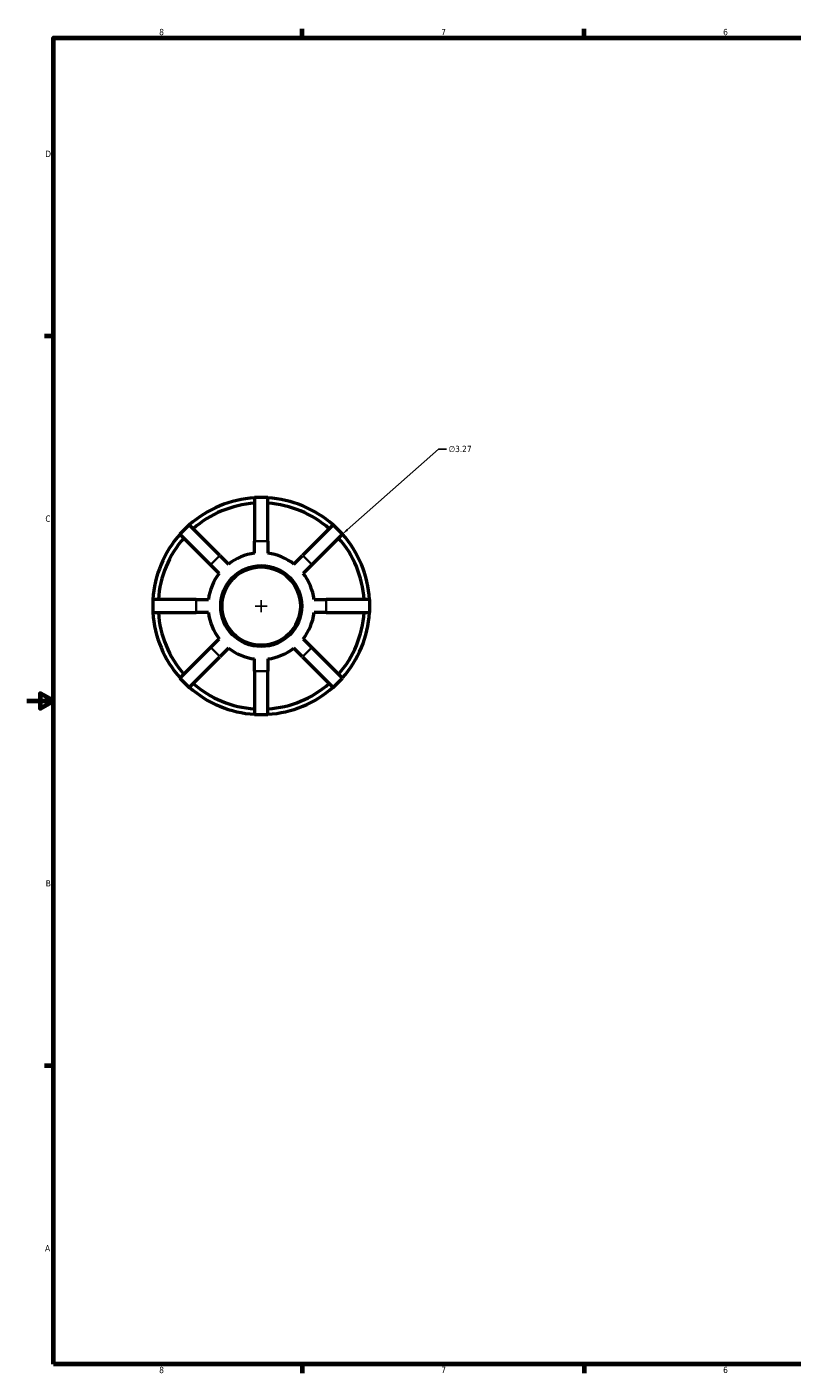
# Model space of a CAD drawing. Header units: inches. Extents: x 0.1 to 44.3, y -12 to 28.3.
# Tile 2 of 7: x 0.1 to 11.6, y 0.9 to 21.2. Entities that reach past the tile are written whole.
import ezdxf

# ---------------------------------------------------------------- set-up
doc = ezdxf.new("R2010")
doc.units = ezdxf.units.IN
doc.header["$MEASUREMENT"] = 0
for name, color, linetype, lineweight in [('Border (ANSI)', 7, 'Continuous', 70), ('Dimension (ANSI)', 7, 'Continuous', 25), ('Visible (ANSI)', 7, 'Continuous', 50), ('Visible Narrow (ANSI)', 7, 'Continuous', 35)]:
    doc.layers.add(name, color=color, linetype=linetype, lineweight=lineweight)
doc.styles.add('Note Text (ANSI)', font='tahoma.ttf')
doc.dimstyles.new('Default (ANSI)', dxfattribs={"dimtxt": 0.094488, "dimasz": 0.098425, "dimexe": 0.125, "dimexo": 0.0625, "dimgap": 0.031496, "dimtad": 0, "dimtih": 1, "dimtoh": 1, "dimrnd": 1e-08, "dimzin": 4, "dimdsep": 46, "dimtxsty": 'Note Text (ANSI)', "dimcen": 0.09, "dimdle": 0.393701, "dimclrd": 256, "dimclre": 256, "dimclrt": 5, "dimadec": 0, "dimazin": 1, "dimtfac": 1, "dimtofl": 0, "dimtmove": 0, "dimatfit": 3, "dimfxl": 1, "dimtolj": 1, "dimtzin": 4, "dimlwd": -1, "dimlwe": -1, "dimarcsym": 0})

# ---------------------------------------------------------------- blocks, each defined once
blk = doc.blocks.new('Borders Default Border')
at = {"layer": 'Border (ANSI)'}
for p, q in [((4.25, 21), (4.25, 21.134)), ((8.5, 21), (8.5, 21.134)), ((0.5, 16.5), (0.366, 16.5)), ((0.5, 5.5), (0.366, 5.5)), ((4.25, 1), (4.25, 0.866)), ((8.5, 1), (8.5, 0.866))]:
    blk.add_line(p, q, dxfattribs=at)
at = {"layer": 'Border (ANSI)', "flags": 128}
for points in [[(0.5, 1), (0.5, 21), (33.5, 21), (33.5, 1), (0.5, 1)], [(0.1, 11), (0.5, 11), (0.3, 11.115), (0.3, 10.885), (0.5, 11)]]:
    blk.add_lwpolyline(points, dxfattribs=at)
at = {"layer": 'Border (ANSI)', "color": 5, "true_color": 0x0000ff, "char_height": 0.0945, "attachment_point": 7, "style": 'Note Text (ANSI)'}
for s, insert in [('8', (2.094, 21.038)), ('7', (6.346, 21.04)), ('6', (10.595, 21.038)), ('D', (0.378, 19.203)), ('C', (0.378, 13.701)), ('B', (0.384, 8.203)), ('A', (0.373, 2.703)), ('8', (2.094, 0.863)), ('7', (6.346, 0.866)), ('6', (10.595, 0.864))]:
    blk.add_mtext(s, dxfattribs=dict(at, insert=insert))
blk = doc.blocks.new('*D9')
at = {"layer": 'Defpoints', "color": 0, "transparency": 16777216}
for p in [(4.855, 13.515), (2.408, 11.347)]:
    blk.add_point(p, dxfattribs=at)
at = {"layer": 'Dimension (ANSI)', "transparency": 16777216}
for p, q in [((6.302, 14.797), (4.929, 13.581)), ((6.427, 14.797), (6.302, 14.797)), ((3.542, 12.431), (3.722, 12.431)), ((3.632, 12.341), (3.632, 12.521))]:
    blk.add_line(p, q, dxfattribs=at)
blk.add_arc((3.632, 12.431), 1.635, 37.1674, 46.2882, dxfattribs=at)
blk.add_solid([(4.918, 13.593), (4.94, 13.568), (4.855, 13.515)], dxfattribs=at)
at = {"layer": 'Dimension (ANSI)', "color": 5, "transparency": 16777216, "insert": (6.458, 14.848), "char_height": 0.0945, "attachment_point": 1, "style": 'Note Text (ANSI)'}
blk.add_mtext('\\A1;∅3.27', dxfattribs=at)

msp = doc.modelspace()

# ---------------------------------------------------------------- linework, layer by layer
at = {"layer": 'Visible (ANSI)'}
for p, q in [((3.5326, 14.066), (3.5326, 13.412)), ((3.731, 14.066), (3.5326, 14.066)), ((3.731, 13.412), (3.731, 14.066)), ((2.5459, 13.6572), (2.4056, 13.5169)), ((3.0083, 13.1948), (2.5459, 13.6572)), ((4.7178, 13.6572), (4.2554, 13.1948)), ((4.8581, 13.5169), (4.7178, 13.6572)), ((2.4056, 13.5169), (2.868, 13.0545)), ((3.5326, 13.2275), (3.5326, 13.412)), ((3.731, 13.412), (3.731, 13.2275)), ((4.3956, 13.0545), (4.8581, 13.5169)), ((3.0083, 13.1948), (3.1387, 13.0644)), ((4.1249, 13.0644), (4.2554, 13.1948)), ((2.9985, 12.9241), (2.868, 13.0545)), ((4.3956, 13.0545), (4.2652, 12.9241)), ((1.9968, 12.5302), (1.9968, 12.3318)), ((2.6508, 12.5302), (1.9968, 12.5302)), ((2.6508, 12.5302), (2.8353, 12.5302)), ((4.4284, 12.5302), (4.6128, 12.5302)), ((5.2668, 12.5302), (4.6128, 12.5302)), ((5.2668, 12.3318), (5.2668, 12.5302)), ((1.9968, 12.3318), (2.6508, 12.3318)), ((2.8353, 12.3318), (2.6508, 12.3318)), ((4.6128, 12.3318), (4.4284, 12.3318)), ((4.6128, 12.3318), (5.2668, 12.3318)), ((2.868, 11.8074), (2.4056, 11.345)), ((2.868, 11.8074), (2.9985, 11.9379)), ((3.1387, 11.7976), (3.0083, 11.6672)), ((4.2554, 11.6672), (4.1249, 11.7976)), ((4.2652, 11.9379), (4.3956, 11.8074)), ((4.8581, 11.345), (4.3956, 11.8074)), ((2.5459, 11.2047), (3.0083, 11.6672)), ((3.5326, 11.45), (3.5326, 11.6344)), ((3.731, 11.6344), (3.731, 11.45)), ((4.2554, 11.6672), (4.7178, 11.2047)), ((3.5326, 11.45), (3.5326, 10.796)), ((3.731, 10.796), (3.731, 11.45)), ((2.4056, 11.345), (2.5459, 11.2047)), ((4.7178, 11.2047), (4.8581, 11.345)), ((3.5326, 10.796), (3.731, 10.796))]:
    msp.add_line(p, q, dxfattribs=at)
for radius in [0.61, 0.59]:
    msp.add_circle((3.6318, 12.431), radius, dxfattribs=at)
for radius, start, end in [(1.635, 93.47843, 131.52157), (1.635, 48.47843, 86.52157), (1.5532, 93.66175, 131.33825), (1.5533, 48.66175, 86.33825), (1.635, 138.47843, 176.52157), (1.5532, 138.66175, 176.33825), (1.5532, 3.66175, 41.33825), (1.635, 3.47843, 41.52157), (0.8027, 97.09905, 127.90095), (0.8027, 52.09905, 82.90095), (0.8027, 142.09905, 172.90095), (0.8027, 7.09905, 37.90095), (1.635, 183.47843, 221.52157), (1.5532, 183.66175, 221.33825), (0.8027, 187.09905, 217.90095), (0.8027, 322.09905, 352.90095), (1.5532, 318.66175, 356.33825), (1.635, 318.47843, 356.52157), (0.8027, 232.09905, 262.90095), (0.8027, 277.09905, 307.90095), (1.635, 228.47843, 266.52157), (1.5532, 228.66175, 266.33825), (1.5532, 273.66175, 311.33825), (1.635, 273.47843, 311.52157)]:
    msp.add_arc((3.6318, 12.431), radius, start, end, dxfattribs=at)
at = {"layer": 'Visible Narrow (ANSI)'}
for p, q in [((3.7211, 13.412), (3.5426, 13.412)), ((3.0013, 13.1878), (2.875, 13.0615)), ((4.3886, 13.0615), (4.2624, 13.1878)), ((2.6508, 12.5203), (2.6508, 12.3417)), ((4.6128, 12.3417), (4.6128, 12.5203)), ((2.875, 11.8004), (3.0013, 11.6742)), ((4.2624, 11.6742), (4.3886, 11.8004)), ((3.5426, 11.45), (3.7211, 11.45))]:
    msp.add_line(p, q, dxfattribs=at)

# ---------------------------------------------------------------- block references
msp.add_blockref('Borders Default Border', (0, 0))

# ---------------------------------------------------------------- dimensions: what is measured, and where the dimension line sits
at = {"layer": 'Dimension (ANSI)'}
dim = msp.add_diameter_dim_2p(p1=(2.4082, 11.3466), p2=(4.8555, 13.5154), dimstyle='Default (ANSI)', override={"dimgap": 0.031496, "dimdec": 2, "dimlfac": 1, "dimtol": 0, "dimlim": 0, "dimtp": 0, "dimtm": 0, "dimtdec": 2}, dxfattribs=at)
dim.commit()
dim.dimension.update_dxf_attribs({"geometry": '*D9', "text_midpoint": (6.6307, 14.7974), "dimtype": 163})

doc.saveas('drawing.dxf')
